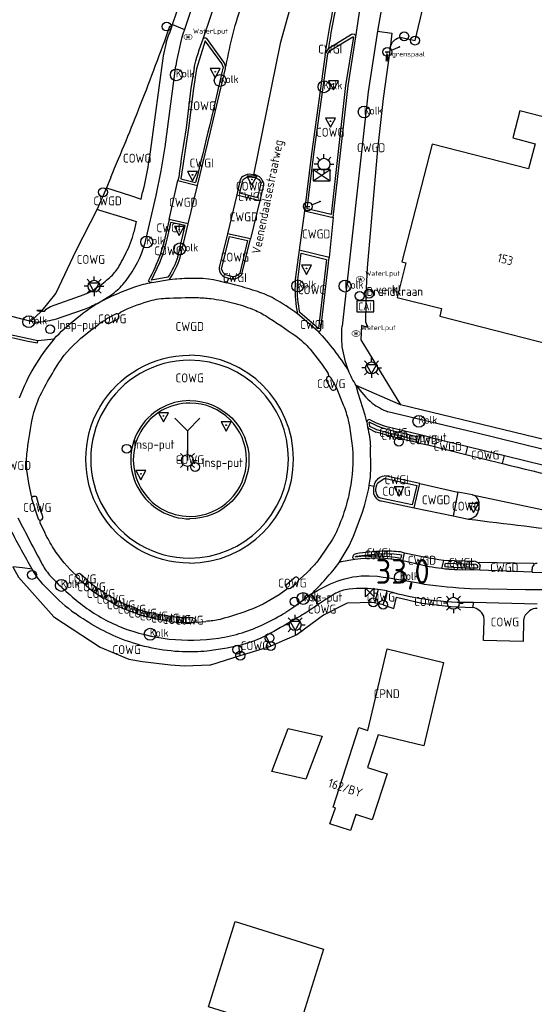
# Model space of a CAD drawing. Extents: x 163074 to 167167, y 441438 to 444019.
# Tile 4 of 49: x 163157 to 163209, y 443739 to 443839. Entities that reach past the tile are written whole.
import ezdxf
from ezdxf.enums import TextEntityAlignment as Align

# ---------------------------------------------------------------- set-up
doc = ezdxf.new("R2010")
doc.units = 0
doc.header["$LTSCALE"] = 4
doc.layers.get('0').update_dxf_attribs({"linetype": 'CONTINUOUS'})
for name, color, linetype in [('COWG', 7, 'CONTINUOUS'), ('CPND', 7, 'CONTINUOUS'), ('CWGD', 7, 'CONTINUOUS'), ('CWGI', 7, 'CONTINUOUS'), ('G_OTD', 32, 'CONTINUOUS'), ('G_OWG', 6, 'CONTINUOUS'), ('G_PND', 1, 'CONTINUOUS'), ('G_WGD', 7, 'CONTINUOUS'), ('G_WGI', 1, 'CONTINUOUS'), ('LVGO', 3, 'CONTINUOUS'), ('LWGI', 7, 'CONTINUOUS'), ('NAR', 7, 'CONTINUOUS'), ('ORL', 7, 'CONTINUOUS'), ('PPALHM', 10, 'CONTINUOUS')]:
    doc.layers.add(name, color=color, linetype=linetype)
for name, color, linetype, true_color in [('PBRD', 7, 'CONTINUOUS', 0xbd2877), ('PKST', 7, 'CONTINUOUS', 0xbd2877), ('PPAL', 7, 'CONTINUOUS', 0xbd2877), ('PPUT', 7, 'CONTINUOUS', 0xbd2877)]:
    doc.layers.add(name, color=color, linetype=linetype, true_color=true_color)
doc.styles.add('ISO', font='ISO')
doc.styles.get("Standard").update_dxf_attribs({"font": 'ISO'})
doc.linetypes.add('HAAG', pattern='A,0.25,-0.25,[151,BLOK.SHX,S=0.25,R=0,X=0,Y=0],-0.25,0.25', length=1)

# ---------------------------------------------------------------- blocks, each defined once
blk = doc.blocks.new('lichtmast')
at = {"color": 0}
for p, q in [((0, 0.6), (0, 1)), ((-0.6, 0), (-1, 0)), ((-0.707, 0.707), (-0.424, 0.424)), ((0.424, 0.424), (0.707, 0.707)), ((0.6, 0), (1, 0)), ((-0.424, -0.424), (-0.707, -0.707)), ((0, -0.6), (0, -1)), ((0.424, -0.424), (0.707, -0.707))]:
    blk.add_line(p, q, dxfattribs=at)
blk.add_circle((0, 0), 0.6, dxfattribs=at)
blk = doc.blocks.new('verkeersbord-pl')
at = {"linetype": 'Continuous'}
blk.add_circle((0, 0), 0.03, dxfattribs=at)
blk = doc.blocks.new('verkeersbord')
at = {"color": 0}
for p, q in [((0.502, 0.322), (-0.504, 0.322)), ((-0.504, 0.322), (-0.001, -0.6)), ((-0.001, -0.6), (0.502, 0.322))]:
    blk.add_line(p, q, dxfattribs=at)
blk = doc.blocks.new('kolk')
at = {"color": 0}
blk.add_circle((0, 0), 0.6, dxfattribs=at)
at = {"color": 0, "linetype": 'Continuous', "style": 'ISO'}
blk.add_attdef('KOLK', (-0.043, -0.262), '', height=0.8, dxfattribs=at)
blk = doc.blocks.new('waterleidingput')
at = {"linetype": 'ByBlock', "lineweight": -2}
h = blk.add_hatch(color=0, dxfattribs=at)
h.dxf.hatch_style = 1
edge = h.paths.add_edge_path()
edge.add_spline(control_points=[(0.442, 0), (0.442, 0.043), (0.43, 0.087), (0.364, 0.201), (0.283, 0.258), (0.091, 0.323), (-0.019, 0.329), (-0.222, 0.288), (-0.313, 0.241), (-0.416, 0.124), (-0.441, 0.064), (-0.443, -0.058), (-0.419, -0.119), (-0.335, -0.218), (-0.276, -0.257), (-0.097, -0.325), (0.037, -0.332), (0.27, -0.27), (0.37, -0.201), (0.433, -0.076), (0.442, -0.038), (0.442, 0)], knot_values=[0, 0, 0, 0, 0.380029, 0.380029, 1.118666, 1.118666, 1.857303, 1.857303, 2.59594, 2.59594, 3.13294, 3.13294, 3.66994, 3.66994, 4.20694, 4.20694, 5.079565, 5.079565, 5.952189, 5.952189, 6.283185, 6.283185, 6.283185, 6.283185], degree=3, periodic=0)
edge = h.paths.add_edge_path(flags=16)
edge.add_ellipse((0, 0), major_axis=(0.392, 0), ratio=0.689655, start_angle=0, end_angle=360)
h = blk.add_hatch(color=0, dxfattribs=at)
h.dxf.hatch_style = 1
h.paths.add_polyline_path([(-0.05, -0.087, -0.141608), (-0.088, -0.047), (-0.1, -0.087), (-0.175, 0.175), (-0.225, 0.175), (-0.125, -0.175), (-0.075, -0.175)])
at = {"linetype": 'ByBlock', "lineweight": -2, "true_color": 0x104b6e}
h = blk.add_hatch(color=156, dxfattribs=at)
h.dxf.hatch_style = 1
h.paths.add_polyline_path([(0.1, 0, 1), (-0.1, 0, 1)])
at = {"linetype": 'ByBlock', "lineweight": -2}
h = blk.add_hatch(color=0, dxfattribs=at)
h.dxf.hatch_style = 1
h.paths.add_polyline_path([(0.025, 0.175), (-0.025, 0.175), (-0.05, 0.086, -0.269854), (0.05, 0.086)])
h = blk.add_hatch(color=0, dxfattribs=at)
h.dxf.hatch_style = 1
h.paths.add_polyline_path([(0.225, 0.175), (0.175, 0.175), (0.1, -0.087), (0.088, -0.047, -0.141608), (0.05, -0.087), (0.075, -0.175), (0.125, -0.175)])
at = {"color": 0, "linetype": 'ByBlock', "lineweight": -2}
blk.add_attdef('WATERLEIDINGPUT', (0.5, 0.35), '', height=0.5, dxfattribs=at)
blk = doc.blocks.new('schk.dwg')
for p, q in [((0.861, 0.557), (-0.861, 0.557)), ((-0.861, 0.557), (-0.861, -0.557)), ((0.861, -0.557), (0.861, 0.557)), ((-0.861, -0.557), (0.861, -0.557))]:
    blk.add_line(p, q)
at = {"linetype": 'Continuous'}
for p, q in [((-0.861, 0.557), (0.861, -0.557)), ((-0.861, -0.557), (0.861, 0.557))]:
    blk.add_line(p, q, dxfattribs=at)
blk = doc.blocks.new('verkeersteller')
at = {"color": 0}
blk.add_circle((0, 0), 0.45, dxfattribs=at)
blk = doc.blocks.new('aanduidingsbord')
at = {"color": 0}
for p, q in [((-0.811, -0.333), (0, 0)), ((-1.446, -0.504), (-1.008, -0.504))]:
    blk.add_line(p, q, dxfattribs=at)
blk.add_circle((-1.227, -0.504), 0.45, dxfattribs=at)
blk = doc.blocks.new('verklikker')
at = {"color": 0}
blk.add_circle((0, 0), 0.45, dxfattribs=at)
at = {"color": 0, "style": 'ISO'}
blk.add_attdef('VERKLIKKER', (0.7, 0), '', height=0.9, dxfattribs=at)
blk = doc.blocks.new('brandkraan')
at = {"color": 0}
blk.add_circle((0, 0), 0.45, dxfattribs=at)
at = {"color": 0, "style": 'ISO'}
blk.add_attdef('BRANDKRAAN', (0.7, 0), '', height=0.9, dxfattribs=at)
blk = doc.blocks.new('klok')
at = {"color": 0}
blk.add_circle((0, 0), 0.45, dxfattribs=at)
at = {"style": 'ISO'}
blk.add_attdef('KLOK', (0.7, 0), '', height=0.9, dxfattribs=at)
blk = doc.blocks.new('wegwijzer')
at = {"color": 0}
for q in [(-0.424, 1.424), (0.424, 1.424), (0, 0)]:
    blk.add_line((0, 1), q, dxfattribs=at)
blk = doc.blocks.new('schk-cai')
at = {"color": 0}
for p, q in [((0.861, 0.557), (-0.861, 0.557)), ((-0.861, 0.557), (-0.861, -0.557)), ((0.861, -0.557), (0.861, 0.557)), ((-0.861, -0.557), (0.861, -0.557))]:
    blk.add_line(p, q, dxfattribs=at)
at = {"color": 0, "linetype": 'Continuous', "style": 'ISO'}
blk.add_attdef('CAI', text='', height=0.8, dxfattribs=at).set_placement((-0.021, -0.026), align=Align.MIDDLE_CENTER)
blk = doc.blocks.new('grensmarkering')
at = {"linetype": 'ByBlock', "lineweight": -2}
h = blk.add_hatch(color=0, dxfattribs=at)
h.dxf.hatch_style = 1
h.paths.add_polyline_path([(0.089, 0.55, 0.219912), (0.05, 0.614, -0.457379), (0.044, 0.659, 2.245674), (-0.044, 0.659, -0.457379), (-0.05, 0.614, 0.219912), (-0.089, 0.55), (-0.149, 0.045), (-0.178, 0.045), (-0.178, 0.015, 0.018367), (-0.1, 0.005, -0.954633), (0.1, 0.005, 0.018367), (0.178, 0.015), (0.178, 0.045), (0.149, 0.045)])
at = {"linetype": 'ByBlock', "lineweight": -2, "true_color": 0x681648}
h = blk.add_hatch(color=219, dxfattribs=at)
h.dxf.hatch_style = 1
h.paths.add_polyline_path([(0.1, 0, 1), (-0.1, 0, 1)])
at = {"linetype": 'ByBlock', "lineweight": -2}
h = blk.add_hatch(color=0, dxfattribs=at)
h.dxf.hatch_style = 1
h.paths.add_polyline_path([(0.178, -0.045, -0.022381), (0.083, -0.056, -0.528879), (-0.083, -0.056, -0.022381), (-0.178, -0.045), (-0.178, -0.134, 0.083333), (0.178, -0.134)])
at = {"color": 0, "linetype": 'ByBlock', "lineweight": -2}
blk.add_attdef('GRENSMARKERING', (0.5, 0.35), '', height=0.5, dxfattribs=at)
blk = doc.blocks.new('kilometerpaal')
at = {"color": 0}
for p, q in [((-0.442, 0.442), (0.442, -0.442)), ((-0.442, -0.442), (-0.442, 0.442)), ((0.442, 0.442), (-0.442, -0.442)), ((0.442, -0.442), (0.442, 0.442))]:
    blk.add_line(p, q, dxfattribs=at)
at = {"color": 0, "style": 'ISO'}
blk.add_attdef('KILOMETERPAAL', (0.591, 0.868), '', height=2.5, dxfattribs=at)

msp = doc.modelspace()

# ---------------------------------------------------------------- linework, layer by layer
at = {"layer": 'G_OTD', "linetype": 'Continuous', "transparency": 33554687}
for points in [[(163187.086, 443766.095), (163185.443, 443761.747), (163182.012, 443762.534), (163183.655, 443766.881), (163187.086, 443766.095)], [(163187.214, 443744.553), (163184.516, 443735.95), (163175.607, 443738.746), (163178.305, 443747.349), (163187.214, 443744.553)]]:
    msp.add_lwpolyline(points, dxfattribs=at)
at = {"layer": 'G_OWG', "linetype": 'Continuous', "transparency": 33554687}
for points in [[(163193.976, 443835.63), (163194.016, 443835.816), (163194.021, 443835.841), (163194.06, 443835.937), (163194.103, 443836.041), (163194.128, 443836.081), (163194.179, 443836.161), (163194.218, 443836.224), (163194.287, 443836.308), (163194.308, 443836.329), (163194.363, 443836.385), (163194.452, 443836.454), (163194.516, 443836.504), (163194.533, 443836.517), (163194.724, 443836.619), (163194.93, 443836.685), (163195.128, 443836.714), (163196.487, 443836.393), (163198.099, 443843.059)], [(163171.882, 443837.776), (163171.668, 443837.83)], [(163190.071, 443837.003), (163187.759, 443835.587)], [(163177.158, 443834.222), (163175.413, 443836.594)], [(163165.731, 443822.547), (163165.279, 443821.515)], [(163165.683, 443822.562), (163165.731, 443822.547)], [(163164.327, 443819.345), (163162.185, 443815.146), (163160.151, 443810.874), (163158.756, 443809.096), (163158.241, 443809.115), (163158.675, 443809.002)], [(163196.996, 443796.552), (163196.777, 443795.733)], [(163202.747, 443788.477), (163202.828, 443788.636)], [(163157.759, 443782.966), (163156.79, 443783.091), (163155.82, 443783.202), (163156.382, 443782.156), (163159.96, 443778.156), (163164.653, 443775.083), (163167.524, 443773.866), (163168.926, 443773.652), (163170.332, 443773.468), (163171.741, 443773.314), (163173.154, 443773.189), (163175.74, 443773.289), (163175.832, 443773.293), (163178.814, 443774.23)], [(163192.769, 443780.903), (163192.376, 443779.582)], [(163193.263, 443779.369), (163193.673, 443780.772)], [(163193.263, 443779.369), (163193.273, 443779.365), (163194.337, 443779.001), (163194.61, 443780.14), (163197.18, 443779.544), (163200.112, 443779.205), (163202.312, 443779.095)], [(163192.376, 443779.582), (163192.271, 443779.607), (163189.638, 443779.541), (163187.235, 443778.321), (163184.796, 443776.523), (163184.524, 443776.323), (163183.28, 443775.79), (163181.899, 443775.198)], [(163193.263, 443779.369), (163192.376, 443779.582)], [(163202.397, 443779.622), (163202.312, 443779.095)], [(163208.076, 443778.771), (163207.642, 443778.335), (163207.524, 443778.115), (163207.444, 443777.766), (163207.429, 443775.666), (163203.423, 443775.76), (163203.475, 443777.825), (163203.438, 443778.227)], [(163181.409, 443776.242), (163181.899, 443775.198)], [(163178.814, 443774.23), (163178.678, 443775.252)], [(163178.814, 443774.23), (163179.817, 443774.545), (163181.899, 443775.198)]]:
    msp.add_lwpolyline(points, dxfattribs=at)
for points in [[(163171.668, 443837.83, -0.00808), (163168.702, 443829.908)], [(163175.413, 443836.594, 0.423363), (163175.068, 443836.56)], [(163190.509, 443836.771, 0.507238), (163190.071, 443837.003)], [(163177.319, 443833.784, 0.079269), (163177.158, 443834.222)], [(163168.702, 443829.908, -0.007691), (163165.683, 443822.562)], [(163173.716, 443800.008, 1.000167), (163173.716, 443788.056)], [(163173.716, 443800.008, -1), (163173.716, 443788.056)], [(163202.837, 443790.084, 0.188004), (163202.312, 443790.485)], [(163202.97, 443789.323, 0.143221), (163202.837, 443790.084)], [(163202.828, 443788.636, 0.078556), (163202.97, 443789.323)], [(163202.747, 443788.477, -0.220935), (163201.88, 443788.025)], [(163203.438, 443778.227, 0.239729), (163202.312, 443779.095)], [(163208.83, 443778.988, 0.176295), (163208.076, 443778.771)]]:
    msp.add_lwpolyline(points, format="xyb", dxfattribs=at)
at = {"layer": 'G_PND', "linetype": 'Continuous', "transparency": 33554687}
for points in [[(163214.685, 443827.342), (163207.073, 443829.297), (163206.368, 443826.552), (163208.629, 443825.971), (163207.971, 443823.413), (163198.213, 443825.925), (163195.149, 443814.02), (163195.567, 443813.928), (163194.691, 443810.421), (163199.175, 443809.298), (163198.98, 443808.535), (163214.534, 443804.558)], [(163188.193, 443758.923), (163190.803, 443766.953), (163191.699, 443766.662), (163193.657, 443774.901), (163199.371, 443773.542), (163197.371, 443765.126), (163192.753, 443766.224), (163191.68, 443762.921), (163193.653, 443762.28), (163192.145, 443757.639), (163190.489, 443758.177), (163189.97, 443756.547), (163187.868, 443757.224), (163188.428, 443758.847), (163188.193, 443758.923)]]:
    msp.add_lwpolyline(points, dxfattribs=at)
at = {"layer": 'G_WGD', "linetype": 'Continuous', "transparency": 33554687}
for points in [[(163205.18, 443916.781), (163201.506, 443903.632), (163193.34, 443873.759), (163182.86, 443836.098), (163180.135, 443822.829)], [(163175.068, 443836.56), (163177.398, 443843.486), (163177.899, 443845.093), (163177.731, 443845.155), (163178.572, 443847.609), (163179.494, 443850.348)], [(163195.2, 443850.495), (163193.782, 443843.554), (163192.707, 443837.344)], [(163171.955, 443838.024), (163174.15, 443844.438), (163174.648, 443846.096)], [(163175.88, 443845.699), (163175.357, 443844.161), (163173.155, 443837.501)], [(163171.882, 443837.776), (163171.955, 443838.024)], [(163171.955, 443838.024), (163173.155, 443837.501)], [(163188.211, 443818.502), (163189.718, 443831.802), (163190.509, 443836.771)], [(163192.707, 443837.344), (163191.759, 443831.227), (163189.119, 443807.532)], [(163192.707, 443837.344), (163194.143, 443837.142), (163193.976, 443835.63)], [(163171.319, 443836.21), (163171.019, 443834.851), (163169.707, 443825.14)], [(163193.976, 443835.63), (163193.257, 443830.547), (163192.701, 443825.38), (163191.631, 443813.425)], [(163187.396, 443834.971), (163186.005, 443824.941), (163185.298, 443819.182)], [(163169.031, 443815.431), (163169.18, 443815.936), (163170.317, 443820.732), (163170.812, 443823.236), (163171.219, 443825.666), (163172.301, 443833.849)], [(163177.319, 443833.784), (163177.398, 443833.881)], [(163174.138, 443833.575), (163173.819, 443831.582), (163173.331, 443827.563)], [(163174.471, 443821.732), (163175.808, 443827.182), (163177.305, 443833.567)], [(163180.135, 443822.829), (163179.713, 443822.874), (163179.497, 443822.842)], [(163180.338, 443822.808), (163180.135, 443822.829)], [(163171.61, 443818.317), (163172.48, 443822.248)], [(163172.585, 443822.59), (163172.48, 443822.248)], [(163172.48, 443822.248), (163174.471, 443821.732)], [(163173.555, 443817.875), (163174.471, 443821.732)], [(163178.765, 443822.166), (163178.45, 443820.814)], [(163181.163, 443822.022), (163181.156, 443821.763), (163180.785, 443820.244)], [(163165.279, 443821.515), (163164.327, 443819.345)], [(163165.279, 443821.515), (163167.703, 443820.72), (163168.784, 443820.365), (163168.934, 443821.082)], [(163178.45, 443820.814), (163177.533, 443816.872)], [(163178.45, 443820.814), (163180.785, 443820.244)], [(163180.785, 443820.244), (163179.84, 443816.362)], [(163164.327, 443819.345), (163164.482, 443819.297)], [(163164.482, 443819.297), (163167.124, 443818.479), (163168.284, 443818.093), (163168.038, 443817.036)], [(163185.298, 443819.182), (163184.758, 443815.207)], [(163185.298, 443819.182), (163188.211, 443818.502)], [(163171.61, 443818.317), (163171.067, 443815.987), (163170.707, 443814.74)], [(163173.555, 443817.875), (163171.61, 443818.317)], [(163172.743, 443814.458), (163173.555, 443817.875)], [(163188.211, 443818.502), (163187.793, 443814.472)], [(163118.597, 443817.625), (163118.747, 443817.589), (163125.616, 443815.953), (163134.799, 443813.476), (163134.899, 443813.811), (163138.059, 443813.036), (163141.802, 443812.118), (163144.959, 443811.291), (163157.635, 443808.043)], [(163177.533, 443816.872), (163176.692, 443813.453), (163176.679, 443813.301)], [(163179.84, 443816.362), (163177.533, 443816.872)], [(163167.495, 443815.416), (163167.72, 443815.945)], [(163178.982, 443812.795), (163179.84, 443816.362)], [(163184.758, 443815.207), (163184.379, 443812.235), (163184.351, 443811.618)], [(163187.793, 443814.472), (163184.758, 443815.207)], [(163186.97, 443807.232), (163187.793, 443814.472)], [(163169.852, 443811.927), (163171.644, 443812.25)], [(163171.644, 443812.25), (163171.911, 443812.279), (163172.235, 443812.31), (163172.409, 443812.324), (163172.686, 443812.345), (163172.894, 443812.358), (163173.161, 443812.371), (163173.569, 443812.386), (163173.972, 443812.393), (163174.363, 443812.393), (163175.028, 443812.369), (163175.585, 443812.312), (163176.09, 443812.229), (163176.663, 443812.103), (163177.174, 443811.981), (163177.468, 443811.908)], [(163177.015, 443812.634), (163177.195, 443812.503), (163177.606, 443812.379)], [(163177.606, 443812.379), (163177.468, 443811.908)], [(163177.606, 443812.379), (163177.852, 443812.304)], [(163164.489, 443811.524), (163164.098, 443811.251)], [(163168.12, 443811.473), (163166.581, 443810.887)], [(163159.105, 443809.213), (163159.633, 443809.525), (163163.03, 443810.732)], [(163164.36, 443809.833), (163165.789, 443810.7)], [(163158.675, 443809.002), (163157.635, 443808.043)], [(163159.105, 443809.213), (163158.964, 443809.005), (163158.675, 443809.002)], [(163163.028, 443809.202), (163160.184, 443808.219)], [(163166.265, 443808.76), (163165.272, 443808.271)], [(163166.464, 443808.735), (163166.705, 443808.956)], [(163186.659, 443807.018), (163184.606, 443808.783)], [(163165.406, 443807.795), (163165.506, 443807.812), (163166.422, 443808.249)], [(163191.481, 443807.95), (163191.699, 443807.388), (163191.089, 443807.582), (163191.011, 443806.163), (163195.01, 443799.564)], [(163154.41, 443806.931), (163158.33, 443806.092)], [(163161.007, 443804.608), (163161.629, 443805.308), (163162.69, 443806.299), (163163.82, 443807.211), (163164.115, 443807.383), (163164.495, 443807.731)], [(163154.363, 443806.681), (163157.314, 443806.008), (163158.293, 443805.854), (163158.33, 443806.092)], [(163158.33, 443806.092), (163159.993, 443806.257)], [(163188.009, 443801.161), (163187.512, 443802.113)], [(163187.803, 443802.439), (163187.689, 443802.741)], [(163188.499, 443801.35), (163187.99, 443802.281)], [(163188.499, 443801.35), (163189.231, 443799.58)], [(163195.01, 443799.564), (163190.541, 443801.528)], [(163191.599, 443797.867), (163191.46, 443798.545), (163190.727, 443800.762), (163190.541, 443801.528)], [(163250.9, 443784.757), (163249.707, 443785.057), (163245.336, 443786.422), (163236.62, 443788.462), (163230.822, 443789.819), (163202.485, 443796.769), (163193.726, 443798.874)], [(163251.205, 443785.58), (163236.768, 443789.067), (163230.093, 443790.698), (163230.114, 443790.991), (163229.271, 443791.199), (163217.859, 443794.02), (163212.149, 443795.418), (163206.438, 443796.808), (163195.01, 443799.564)], [(163189.729, 443798.021), (163189.846, 443797.409), (163190.151, 443795.181)], [(163191.599, 443797.867), (163191.689, 443797.321)], [(163191.689, 443797.321), (163191.763, 443797.206), (163192.539, 443796.818)], [(163196.996, 443796.552), (163193.642, 443797.356)], [(163197.953, 443796.315), (163196.996, 443796.552)], [(163197.953, 443796.315), (163197.771, 443795.548)], [(163197.953, 443796.315), (163201.836, 443795.361)], [(163192.013, 443793.124), (163191.981, 443795.336)], [(163196.777, 443795.733), (163197.771, 443795.548)], [(163197.771, 443795.548), (163201.632, 443794.557)], [(163201.632, 443794.557), (163201.836, 443795.361)], [(163201.836, 443795.361), (163205.53, 443794.472)], [(163201.632, 443794.557), (163205.329, 443793.637)], [(163205.329, 443793.637), (163205.53, 443794.472)], [(163205.53, 443794.472), (163236.24, 443786.911), (163249.795, 443783.573), (163249.73, 443783.291)], [(163157.781, 443790.287), (163157.702, 443790.355), (163157.427, 443791.651), (163157.239, 443792.962)], [(163196.956, 443791.615), (163193.601, 443792.36), (163193.359, 443792.385)], [(163188.829, 443783.651), (163189.819, 443785.315), (163190.274, 443786.296), (163191.147, 443788.633), (163191.383, 443789.367), (163191.774, 443790.992)], [(163191.862, 443791.46), (163192.335, 443791.355)], [(163196.391, 443789.177), (163196.956, 443791.615)], [(163196.956, 443791.615), (163200.828, 443790.761)], [(163157.722, 443790.026), (163158.377, 443788.061)], [(163193.079, 443789.872), (163196.391, 443789.177)], [(163200.828, 443790.761), (163200.335, 443788.344)], [(163202.312, 443790.485), (163200.828, 443790.761)], [(163202.312, 443790.485), (163224.962, 443785.703), (163232.534, 443784.055), (163235.366, 443783.345), (163272.001, 443774.34)], [(163196.391, 443789.177), (163200.335, 443788.344)], [(163158.531, 443787.934), (163158.549, 443787.698), (163159.043, 443786.627)], [(163200.335, 443788.344), (163201.88, 443788.025)], [(163188.406, 443786.477), (163188.102, 443785.944), (163186.889, 443784.132), (163186.55, 443783.681)], [(163195.428, 443784.581), (163195.014, 443784.709)], [(163195.248, 443783.799), (163195.428, 443784.581)], [(163197.917, 443783.219), (163195.248, 443783.799)], [(163199.183, 443783.026), (163199.392, 443783.851)], [(163202.877, 443783.61), (163202.617, 443783.728), (163199.392, 443783.851)], [(163203.031, 443782.854), (163200.654, 443782.902)], [(163208.552, 443783.464), (163208.437, 443783.558), (163202.981, 443783.657), (163202.877, 443783.61)], [(163203.031, 443782.854), (163203.063, 443783.353)], [(163163.086, 443781.431), (163162.274, 443782.132)], [(163163.086, 443781.431), (163163.425, 443781.802), (163162.653, 443782.461)], [(163183.459, 443781.377), (163184.279, 443782.088)], [(163184.723, 443781.937), (163184.854, 443781.996), (163185.531, 443782.611)], [(163191.852, 443782.309), (163192.675, 443782.259)], [(163208.318, 443782.668), (163203.031, 443782.854)], [(163208.318, 443782.668), (163213.943, 443782.543), (163214.954, 443782.488)], [(163163.215, 443781.315), (163163.086, 443781.431)], [(163163.215, 443781.315), (163163.525, 443781.684), (163164.321, 443781.05), (163163.981, 443780.69)], [(163163.215, 443781.315), (163163.981, 443780.69)], [(163164.993, 443780.019), (163165.267, 443780.42), (163164.441, 443781.003), (163164.174, 443780.567)], [(163183.626, 443781.009), (163182.744, 443780.37), (163181.122, 443779.425), (163180.098, 443778.969)], [(163183.877, 443781.06), (163184.642, 443781.692)], [(163193.673, 443780.772), (163192.769, 443780.903)], [(163202.077, 443781.025), (163207.657, 443780.914), (163210.527, 443780.926)], [(163163.981, 443780.69), (163164.174, 443780.567)], [(163164.174, 443780.567), (163164.993, 443780.019)], [(163164.993, 443780.019), (163165.17, 443779.954)], [(163165.17, 443779.954), (163165.42, 443780.362), (163166.28, 443779.88), (163166.042, 443779.469)], [(163165.17, 443779.954), (163166.042, 443779.469)], [(163185.986, 443780.433), (163184.32, 443779.183), (163183.425, 443778.596)], [(163185.986, 443780.433), (163186.693, 443779.392)], [(163166.042, 443779.469), (163166.191, 443779.35)], [(163166.191, 443779.35), (163166.408, 443779.805), (163167.313, 443779.379), (163167.115, 443778.922)], [(163166.191, 443779.35), (163167.115, 443778.922)], [(163167.28, 443778.852), (163167.115, 443778.922)], [(163168.23, 443778.51), (163168.409, 443778.955), (163167.454, 443779.328), (163167.28, 443778.852)], [(163202.397, 443779.622), (163208.832, 443779.48)], [(163168.23, 443778.51), (163167.28, 443778.852)], [(163168.23, 443778.51), (163168.388, 443778.438)], [(163168.388, 443778.438), (163168.52, 443778.88), (163169.506, 443778.611), (163169.352, 443778.148)], [(163168.388, 443778.438), (163169.352, 443778.148)], [(163169.525, 443778.113), (163169.352, 443778.148)], [(163170.49, 443777.875), (163170.631, 443778.355), (163169.641, 443778.593), (163169.525, 443778.113)], [(163170.49, 443777.875), (163169.525, 443778.113)], [(163171.69, 443777.674), (163171.768, 443778.172), (163170.78, 443778.346), (163170.676, 443777.864)], [(163171.88, 443777.651), (163171.906, 443778.17), (163172.908, 443778.091), (163172.88, 443777.59)], [(163174.059, 443778.055), (163173.058, 443778.054), (163173.023, 443777.584)], [(163170.676, 443777.864), (163170.49, 443777.875)], [(163171.69, 443777.674), (163170.676, 443777.864)], [(163171.69, 443777.674), (163171.88, 443777.651)], [(163171.88, 443777.651), (163172.88, 443777.59)], [(163172.88, 443777.59), (163173.023, 443777.584)], [(163173.023, 443777.584), (163174.182, 443777.575), (163174.289, 443777.666)], [(163174.289, 443777.666), (163174.387, 443777.625), (163175.317, 443777.685)], [(163178.678, 443775.252), (163177.485, 443774.98), (163175.438, 443774.691)]]:
    msp.add_lwpolyline(points, dxfattribs=at)
for points in [[(163190.509, 443836.771, -0.014923), (163191.718, 443843.952)], [(163177.398, 443833.881, -0.044912), (163179.065, 443840.272)], [(163187.759, 443835.587, -0.011407), (163188.509, 443839.802)], [(163171.319, 443836.21, 0.002103), (163171.882, 443837.776)], [(163173.155, 443837.501, 0.042168), (163172.301, 443833.849)], [(163174.138, 443833.575, -0.038142), (163175.068, 443836.56)], [(163187.396, 443834.971, -0.203163), (163187.759, 443835.587)], [(163177.305, 443833.567, 0.101856), (163177.319, 443833.784)], [(163173.331, 443827.563, 0.00886), (163172.585, 443822.59)], [(163169.707, 443825.14, -0.016476), (163168.934, 443821.082)], [(163179.497, 443822.842, 0.108839), (163178.949, 443822.56)], [(163181.163, 443822.022, 0.268785), (163180.338, 443822.808)], [(163178.949, 443822.56, 0.121422), (163178.765, 443822.166)], [(163167.72, 443815.945, 0.043752), (163168.038, 443817.036)], [(163166.569, 443813.611, 0.014328), (163167.495, 443815.416)], [(163166.925, 443811.732, 0.098377), (163169.031, 443815.431)], [(163170.707, 443814.74, -0.036315), (163169.545, 443812.154)], [(163171.644, 443812.25, 0.06854), (163172.743, 443814.458)], [(163165.758, 443812.584, 0.084854), (163166.569, 443813.611)], [(163176.679, 443813.301, 0.200597), (163177.015, 443812.634)], [(163178.982, 443812.795, -0.324951), (163177.852, 443812.304)], [(163191.631, 443813.425, 0.010591), (163191.481, 443807.95)], [(163164.489, 443811.524, 0.016803), (163165.758, 443812.584)], [(163169.852, 443811.927, 0.038205), (163168.12, 443811.473)], [(163169.852, 443811.927, -0.389196), (163169.545, 443812.154)], [(163178.499, 443811.638, 0.005684), (163177.468, 443811.908)], [(163163.03, 443810.732, 0.043698), (163164.098, 443811.251)], [(163164.36, 443809.833, -0.033298), (163166.581, 443810.887)], [(163165.789, 443810.7, 0.056276), (163166.925, 443811.732)], [(163180.58, 443811.016, 0.01151), (163178.499, 443811.638)], [(163182.223, 443810.302, 0.048744), (163180.58, 443811.016)], [(163184.351, 443811.618, 0.058906), (163184.606, 443808.783)], [(163159.993, 443806.257, -0.062814), (163164.36, 443809.833)], [(163164.36, 443809.833, -0.033401), (163163.028, 443809.202)], [(163166.705, 443808.956, -0.038952), (163169.444, 443810.029)], [(163169.444, 443810.029, -0.061579), (163171.264, 443810.347)], [(163171.264, 443810.347, -0.014338), (163174.404, 443810.414)], [(163174.404, 443810.414, -0.03079), (163175.833, 443810.316)], [(163175.833, 443810.316, -0.030081), (163178.023, 443809.896)], [(163178.023, 443809.896, -0.030877), (163180.061, 443809.241)], [(163184.606, 443808.783, 0.030723), (163182.223, 443810.302)], [(163166.464, 443808.735, 0.266545), (163166.265, 443808.76)], [(163180.061, 443809.241, -0.045469), (163181.354, 443808.594)], [(163157.635, 443808.043, 0.054163), (163158.427, 443807.92)], [(163160.184, 443808.219, -0.029057), (163158.427, 443807.92)], [(163165.162, 443808.104, 0.08846), (163164.495, 443807.731)], [(163165.162, 443808.104, 0.472039), (163165.406, 443807.795)], [(163165.162, 443808.104, -0.213611), (163165.272, 443808.271)], [(163166.422, 443808.249, 0.489612), (163166.464, 443808.735)], [(163181.354, 443808.594, -0.017717), (163184.421, 443806.534)], [(163186.659, 443807.018, 0.527558), (163186.97, 443807.232)], [(163186.659, 443807.018, -0.044931), (163189.746, 443803.029)], [(163189.132, 443805.446, -0.047457), (163189.119, 443807.532)], [(163159.993, 443806.257, 0.088039), (163156.462, 443800.25)], [(163184.421, 443806.534, -0.05773), (163185.874, 443805.198)], [(163185.874, 443805.198, -0.037909), (163187.689, 443802.741)], [(163189.746, 443803.029, -0.039779), (163189.132, 443805.446)], [(163158.449, 443800.243, -0.038884), (163161.007, 443804.608)], [(163173.691, 443783.588, -1.000095), (163173.691, 443804.586)], [(163173.691, 443783.588, 1), (163173.691, 443804.586)], [(163190.541, 443801.528, -0.047135), (163189.746, 443803.029)], [(163187.803, 443802.439, 0.481375), (163187.512, 443802.113)], [(163187.99, 443802.281, 0.292398), (163187.803, 443802.439)], [(163188.009, 443801.161, 0.37449), (163188.377, 443801.089)], [(163188.377, 443801.089, 0.352485), (163188.499, 443801.35)], [(163190.541, 443801.528, 0.059124), (163192.159, 443799.73)], [(163157.736, 443797.929, -0.056568), (163158.449, 443800.243)], [(163189.231, 443799.58, -0.033427), (163189.729, 443798.021)], [(163192.159, 443799.73, 0.055871), (163193.726, 443798.874)], [(163157.241, 443794.607, -0.018991), (163157.736, 443797.929)], [(163191.892, 443798.082, 0.39793), (163191.599, 443797.867)], [(163193.642, 443797.356, -0.054892), (163191.892, 443798.082)], [(163191.689, 443797.321, -0.04335), (163191.981, 443795.336)], [(163196.777, 443795.733, -0.014858), (163192.539, 443796.818)], [(163190.151, 443795.181, -0.071397), (163189.899, 443791.008)], [(163157.239, 443792.962, -0.05471), (163157.241, 443794.607)], [(163191.862, 443791.46, 0.037992), (163192.013, 443793.124)], [(163205.329, 443793.637, -0.002242), (163229.822, 443787.658)], [(163192.402, 443791.587, -0.293363), (163193.359, 443792.385)], [(163189.899, 443791.008, -0.064166), (163188.406, 443786.477)], [(163191.774, 443790.992, 0.013159), (163191.862, 443791.46)], [(163192.335, 443791.355, 0.081688), (163192.291, 443790.63)], [(163192.402, 443791.587, 0.030148), (163192.335, 443791.355)], [(163157.781, 443790.287, 0.294685), (163157.722, 443790.026)], [(163157.781, 443790.287, -0.53195), (163158.24, 443790.185)], [(163158.846, 443788.264, -0.024019), (163158.24, 443790.185)], [(163192.291, 443790.63, 0.17817), (163192.706, 443790.018)], [(163192.706, 443790.018, 0.13818), (163193.079, 443789.872)], [(163156.326, 443788.143, 0.004273), (163158.804, 443783.412)], [(163158.377, 443788.061, 0.238626), (163158.531, 443787.934)], [(163158.531, 443787.934, 0.562741), (163158.846, 443788.264)], [(163201.88, 443788.025, -0.001633), (163224.573, 443785.198)], [(163157.759, 443782.966, -0.013132), (163155.646, 443786.86)], [(163159.96, 443785.035, -0.027345), (163159.043, 443786.627)], [(163162.231, 443782.337, -0.072251), (163159.96, 443785.035)], [(163190.395, 443783.939, 0.019212), (163188.829, 443783.651)], [(163190.395, 443783.939, -0.373671), (163190.18, 443784.232)], [(163190.545, 443784.534, 0.295408), (163190.18, 443784.232)], [(163195.248, 443783.799, 0.083244), (163190.395, 443783.939)], [(163193.186, 443784.786, 0.020441), (163190.545, 443784.534)], [(163195.014, 443784.709, 0.028988), (163193.186, 443784.786)], [(163199.392, 443783.851, -0.019661), (163195.428, 443784.581)], [(163159.635, 443780.646, -0.069096), (163157.759, 443782.966)], [(163158.804, 443783.412, 0.063788), (163159.653, 443782.238)], [(163186.55, 443783.681, -0.031109), (163185.531, 443782.611)], [(163185.986, 443780.433, 0.03549), (163188.829, 443783.651)], [(163199.183, 443783.026, -0.022857), (163197.917, 443783.219)], [(163200.654, 443782.902, -0.025821), (163199.183, 443783.026)], [(163202.877, 443783.61, -0.155736), (163203.063, 443783.353)], [(163208.347, 443783.134, 0.075084), (163208.318, 443782.668)], [(163208.552, 443783.464, 0.117873), (163208.347, 443783.134)], [(163208.826, 443783.547, 0.200062), (163208.552, 443783.464)], [(163159.653, 443782.238, 0.041663), (163162.85, 443779.339)], [(163162.231, 443782.337, 0.249077), (163162.274, 443782.132)], [(163162.653, 443782.461, 0.535284), (163162.231, 443782.337)], [(163184.723, 443781.937, 0.592725), (163184.279, 443782.088)], [(163184.642, 443781.692, 0.264711), (163184.723, 443781.937)], [(163188.613, 443781.758, -0.091719), (163191.852, 443782.309)], [(163192.675, 443782.259, -0.010362), (163197.416, 443781.464)], [(163183.459, 443781.377, 0.562564), (163183.626, 443781.009)], [(163183.626, 443781.009, 0.22664), (163183.877, 443781.06)], [(163185.986, 443780.433, -0.049096), (163188.613, 443781.758)], [(163189.841, 443780.958, 0.112235), (163188.297, 443780.431)], [(163192.769, 443780.903, 0.061821), (163189.841, 443780.958)], [(163197.416, 443781.464, 0.02251), (163202.077, 443781.025)], [(163159.635, 443780.646, 0.037596), (163162.065, 443778.529)], [(163188.297, 443780.431, 0.010801), (163186.693, 443779.392)], [(163193.673, 443780.772, 0.071298), (163202.397, 443779.622)], [(163162.85, 443779.339, 0.06553), (163166.763, 443777.107)], [(163180.098, 443778.969, -0.020344), (163176.773, 443777.883)], [(163186.342, 443779.151, -0.018205), (163184.905, 443778.231)], [(163186.693, 443779.392, 0.003266), (163186.342, 443779.151)], [(163166.909, 443775.876, -0.064492), (163162.065, 443778.529)], [(163174.059, 443778.055, -0.492986), (163174.289, 443777.666)], [(163181.255, 443777.452, 0.028441), (163183.425, 443778.596)], [(163184.905, 443778.231, -0.003872), (163182.218, 443776.674)], [(163166.763, 443777.107, 0.130952), (163176.63, 443776.007)], [(163176.773, 443777.883, -0.032919), (163175.317, 443777.685)], [(163176.63, 443776.007, 0.080283), (163181.255, 443777.452)], [(163181.409, 443776.242, -0.028707), (163180.392, 443775.805)], [(163182.218, 443776.674, -0.012186), (163181.409, 443776.242)], [(163172.983, 443774.617, -0.082488), (163166.909, 443775.876)], [(163178.678, 443775.252, 0.018086), (163180.392, 443775.805)], [(163175.438, 443774.691, -0.039919), (163172.983, 443774.617)]]:
    msp.add_lwpolyline(points, format="xyb", dxfattribs=at)
at = {"layer": 'G_WGI', "linetype": 'Continuous', "transparency": 33554687}
for points in [[(163187.898, 443835.379), (163190.194, 443836.785), (163190.254, 443836.762), (163189.47, 443831.836), (163187.994, 443818.809), (163185.573, 443819.374), (163186.253, 443824.909), (163187.672, 443835.047)], [(163177.074, 443833.734), (163176.947, 443834.086), (163175.269, 443836.376), (163174.385, 443833.534), (163174.067, 443831.55), (163173.578, 443827.525), (163172.796, 443822.424), (163174.289, 443822.038)], [(163179.009, 443822.114), (163178.75, 443820.998), (163180.601, 443820.546), (163180.907, 443821.797), (163180.912, 443821.987)], [(163179.548, 443822.597), (163179.718, 443822.622), (163180.294, 443822.561)], [(163172.503, 443814.529), (163173.254, 443817.687), (163171.797, 443818.018)], [(163176.929, 443813.298), (163177.717, 443816.575), (163179.539, 443816.173), (163178.754, 443812.897)], [(163184.601, 443811.621), (163184.628, 443812.22), (163184.97, 443814.898), (163187.52, 443814.281), (163186.727, 443807.306), (163184.836, 443808.918)], [(163171.496, 443812.477), (163169.848, 443812.18), (163170.678, 443813.971), (163170.945, 443814.663)], [(163178.148, 443812.527), (163177.911, 443812.547), (163177.307, 443812.727)], [(163192.63, 443797.052), (163191.929, 443797.403), (163191.861, 443797.819)], [(163193.571, 443797.116), (163196.688, 443796.369), (163196.599, 443796.035)], [(163192.71, 443791.689), (163193.361, 443792.135), (163193.548, 443792.116), (163196.655, 443791.426), (163196.203, 443789.472), (163192.989, 443790.146), (163192.866, 443790.21)], [(163190.433, 443784.208), (163190.579, 443784.286), (163191.631, 443784.413), (163193.193, 443784.536), (163194.333, 443784.512), (163194.964, 443784.463), (163195.132, 443784.411), (163195.059, 443784.09)], [(163199.495, 443783.24), (163199.583, 443783.586), (163202.586, 443783.479)], [(163202.816, 443783.314), (163202.8, 443783.109)]]:
    msp.add_lwpolyline(points, dxfattribs=at)
for points in [[(163187.672, 443835.047, -0.168506), (163187.898, 443835.379)], [(163177.074, 443833.734, -0.006092), (163174.289, 443822.038)], [(163179.009, 443822.114, -0.112028), (163179.129, 443822.384)], [(163179.129, 443822.384, -0.101797), (163179.548, 443822.597)], [(163180.294, 443822.561, -0.25332), (163180.912, 443821.987)], [(163170.945, 443814.663, 0.026276), (163171.797, 443818.018)], [(163172.503, 443814.529, -0.065741), (163171.496, 443812.477)], [(163176.929, 443813.298, 0.207368), (163177.307, 443812.727)], [(163178.754, 443812.897, -0.204834), (163178.148, 443812.527)], [(163184.836, 443808.918, -0.058063), (163184.601, 443811.621)], [(163193.571, 443797.116, -0.054338), (163191.861, 443797.819)], [(163196.599, 443796.035, -0.014858), (163192.63, 443797.052)], [(163192.512, 443790.808, -0.099698), (163192.71, 443791.689)], [(163192.512, 443790.808, 0.218157), (163192.866, 443790.21)], [(163190.433, 443784.208, -0.075222), (163195.059, 443784.09)], [(163199.495, 443783.24, 0.027527), (163202.8, 443783.109)], [(163202.586, 443783.479, -0.189331), (163202.816, 443783.314)]]:
    msp.add_lwpolyline(points, format="xyb", dxfattribs=at)
at = {"layer": 'LVGO', "linetype": 'HAAG', "transparency": 33554687}
msp.add_lwpolyline([(163156.382, 443782.156), (163159.96, 443778.156), (163164.653, 443775.083), (163167.524, 443773.866)], dxfattribs=at)
at = {"layer": 'LWGI', "transparency": 33554687}
for points in [[(163187.396, 443834.971, -0.009453), (163188.264, 443839.852), (163189.508, 443845.88), (163190.224, 443849.071, 0.008565), (163191.274, 443853.508), (163193.147, 443860.783), (163196.669, 443873.585), (163203.481, 443898.318, 0.006802), (163205.308, 443905.506, -0.003022), (163208.151, 443915.803)], [(163173.691, 443804.086, 1.0001), (163173.691, 443784.088)], [(163173.691, 443784.088, 1), (163173.691, 443804.086)], [(163173.716, 443799.758, 1.000175), (163173.716, 443788.306)], [(163173.716, 443788.306, 1), (163173.716, 443799.758)]]:
    msp.add_lwpolyline(points, format="xyb", dxfattribs=at)

# ---------------------------------------------------------------- block references
at = {"layer": 'PBRD', "transparency": 33554687}
for name, p in [('aanduidingsbord', (163194.904, 443835.755)), ('verkeersbord', (163176.277, 443833.242)), ('verkeersbord', (163188.242, 443832.014)), ('verkeersbord', (163187.937, 443828.241)), ('verkeersbord', (163173.978, 443822.826)), ('verkeersbord', (163179.986, 443822.362)), ('aanduidingsbord', (163186.869, 443820.13)), ('verkeersbord', (163172.647, 443817.286)), ('verkeersbord', (163185.506, 443813.363)), ('verkeersbord', (163164.022, 443811.563)), ('verkeersbord', (163192.094, 443803.312)), ('verkeersbord', (163171.039, 443798.458)), ('verkeersbord', (163177.384, 443797.521)), ('verkeersbord', (163168.759, 443792.604)), ('verkeersbord', (163194.867, 443790.963)), ('verkeersbord', (163202.407, 443789.28)), ('verkeersbord', (163184.362, 443777.355))]:
    msp.add_blockref(name, p, dxfattribs=at)
msp.add_blockref('verklikker', (163191.834, 443810.802), dxfattribs=at).add_auto_attribs({'VERKLIKKER': 'verkl '})
at = {"layer": 'PBRD', "transparency": 33554687, "xscale": 3, "yscale": 3, "zscale": 3}
msp.add_blockref('wegwijzer', (163173.465, 443793.953), dxfattribs=at)
at = {"layer": 'PKST', "transparency": 33554687}
msp.add_blockref('schk.dwg', (163187.034, 443822.788), dxfattribs=at)
msp.add_blockref('schk-cai', (163191.445, 443809.544), dxfattribs=at).add_auto_attribs({'CAI': 'CAI'})
at = {"layer": 'PPAL', "transparency": 33554687}
for name, p in [('verkeersteller', (163171.361, 443837.81)), ('verkeersteller', (163195.394, 443836.83)), ('verkeersteller', (163196.487, 443836.393)), ('verkeersbord-pl', (163194.904, 443835.755)), ('verkeersbord-pl', (163176.277, 443833.242)), ('verkeersbord-pl', (163188.242, 443832.014)), ('verkeersbord-pl', (163187.937, 443828.241)), ('lichtmast', (163187.276, 443823.894)), ('verkeersbord-pl', (163173.978, 443822.826)), ('verkeersbord-pl', (163179.986, 443822.362)), ('verkeersteller', (163164.932, 443821.061)), ('verkeersbord-pl', (163186.869, 443820.13)), ('verkeersbord-pl', (163172.647, 443817.286)), ('verkeersbord-pl', (163185.506, 443813.363)), ('lichtmast', (163164.022, 443811.563)), ('lichtmast', (163192.094, 443803.312)), ('verkeersbord-pl', (163171.039, 443798.458)), ('verkeersbord-pl', (163177.384, 443797.521)), ('lichtmast', (163173.465, 443793.953)), ('verkeersbord-pl', (163168.759, 443792.604)), ('verkeersbord-pl', (163194.867, 443790.963)), ('verkeersbord-pl', (163202.407, 443789.28)), ('verkeersteller', (163157.741, 443782.391)), ('verkeersteller', (163192.271, 443779.607)), ('lichtmast', (163200.363, 443779.528)), ('verkeersteller', (163193.263, 443779.369)), ('lichtmast', (163184.362, 443777.355)), ('verkeersteller', (163181.772, 443776.008)), ('verkeersteller', (163178.507, 443774.838)), ('verkeersteller', (163181.899, 443775.198)), ('verkeersteller', (163178.814, 443774.23))]:
    msp.add_blockref(name, p, dxfattribs=at)
msp.add_blockref('grensmarkering', (163193.651, 443834.437), dxfattribs=at).add_auto_attribs({'GRENSMARKERING': 'grenspaal'})
at = {"layer": 'PPALHM', "transparency": 33554687}
msp.add_blockref('kilometerpaal', (163191.915, 443780.621), dxfattribs=at).add_auto_attribs({'KILOMETERPAAL': '33,0'})
at = {"layer": 'PPUT', "transparency": 33554687}
for name, p, values in [('waterleidingput', (163173.532, 443836.753), {'WATERLEIDINGPUT': 'WaterLput'}), ('kolk', (163172.342, 443832.93), {'KOLK': 'Kolk'}), ('kolk', (163176.778, 443832.353), {'KOLK': 'Kolk'}), ('kolk', (163187.274, 443831.726), {'KOLK': 'Kolk'}), ('kolk', (163191.345, 443829.176), {'KOLK': 'Kolk'}), ('kolk', (163169.341, 443816.04), {'KOLK': 'Kolk'}), ('kolk', (163172.693, 443815.34), {'KOLK': 'Kolk'}), ('waterleidingput', (163190.944, 443812.267), {'WATERLEIDINGPUT': 'WaterLput'}), ('kolk', (163184.624, 443811.598), {'KOLK': 'Kolk'}), ('kolk', (163189.415, 443811.574), {'KOLK': 'Kolk'}), ('brandkraan', (163190.889, 443810.587), {'BRANDKRAAN': 'Brandkraan'}), ('kolk', (163157.419, 443807.977), {'KOLK': 'Kolk'}), ('klok', (163159.582, 443807.22), {'KLOK': 'Insp-put'}), ('waterleidingput', (163190.519, 443806.785), {'WATERLEIDINGPUT': 'WaterLput'}), ('kolk', (163196.878, 443797.914), {'KOLK': 'Kolk'}), ('klok', (163167.325, 443795.135), {'KLOK': 'Insp-put'}), ('klok', (163194.851, 443795.851), {'KLOK': 'Insp-put'}), ('klok', (163174.246, 443793.295), {'KLOK': 'Insp-put'}), ('kolk', (163160.716, 443781.323), {'KOLK': 'Kolk'}), ('kolk', (163195.011, 443782.141), {'KOLK': 'Kolk'}), ('klok', (163184.298, 443779.696), {'KLOK': 'Insp-put'}), ('kolk', (163185.167, 443780.007), {'KOLK': 'Kolk'}), ('kolk', (163169.701, 443776.395), {'KOLK': 'Kolk'})]:
    msp.add_blockref(name, p, dxfattribs=at).add_auto_attribs(values)

# ---------------------------------------------------------------- texts
at = {"layer": 'COWG', "transparency": 33554687, "style": 'ISO'}
for p in [(163174.902, 443829.799), (163187.904, 443827.125), (163168.379, 443824.504), (163179.807, 443821.674), (163163.695, 443814.274), (163171.55, 443815.147), (163178.26, 443814.507), (163186.072, 443811.206), (163165.862, 443808.272), (163173.691, 443802.297), (163188.006, 443801.71), (163194.298, 443796.77), (163197.365, 443796.043), (163203.581, 443794.507), (163173.716, 443794.032), (163194.619, 443790.842), (163158.277, 443789.209), (163201.655, 443789.339), (163192.804, 443784.411), (163201.123, 443783.339), (163162.826, 443781.984), (163184.071, 443781.564), (163163.768, 443781.177), (163164.721, 443780.503), (163165.725, 443779.918), (163193.025, 443780.146), (163197.83, 443779.691), (163166.752, 443779.367), (163167.845, 443778.912), (163168.947, 443778.517), (163187.089, 443778.934), (163170.078, 443778.233), (163171.222, 443778.015), (163172.394, 443777.876), (163173.666, 443777.817), (163205.572, 443777.631), (163167.317, 443774.843), (163180.289, 443775.232)]:
    msp.add_text('COWG', height=0.9, dxfattribs=at).set_placement(p, align=Align.MIDDLE_CENTER)
at = {"layer": 'CPND', "transparency": 33554687, "style": 'ISO'}
msp.add_text('CPND', height=0.9, dxfattribs=at).set_placement((163193.62, 443770.382), align=Align.MIDDLE_CENTER)
at = {"layer": 'CWGD', "transparency": 33554687, "style": 'ISO'}
for p in [(163192.045, 443825.562), (163165.395, 443820.19), (163173.041, 443820.048), (163179.159, 443818.577), (163186.485, 443816.847), (163173.7, 443807.498), (163199.797, 443795.359), (163156.221, 443793.452), (163198.61, 443789.979), (163197.186, 443783.868), (163205.518, 443783.121)]:
    msp.add_text('CWGD', height=0.9, dxfattribs=at).set_placement(p, align=Align.MIDDLE_CENTER)
at = {"layer": 'CWGI', "transparency": 33554687, "style": 'ISO'}
for p in [(163187.904, 443835.53), (163174.902, 443824.017), (163179.807, 443820.612), (163171.55, 443817.471), (163178.26, 443812.431), (163186.072, 443807.694), (163194.298, 443796.469), (163194.619, 443792.006), (163192.804, 443784.631), (163201.123, 443783.658)]:
    msp.add_text('CWGI', height=0.9, dxfattribs=at).set_placement(p, align=Align.MIDDLE_CENTER)
at = {"layer": 'NAR', "transparency": 33554687, "style": 'ISO'}
for s, rotation, p in [('153', 345.6, (163205.619, 443814.281)), ('162/BY', 342.1, (163189.439, 443760.863))]:
    msp.add_text(s, height=0.9, rotation=rotation, dxfattribs=at).set_placement(p, align=Align.MIDDLE_CENTER)
at = {"layer": 'ORL', "transparency": 33554687, "style": 'ISO'}
msp.add_text('Veenendaalsestraatweg', height=0.9, rotation=78.5, dxfattribs=at).set_placement((163181.54, 443820.596), align=Align.MIDDLE_CENTER)

doc.saveas('drawing.dxf')
